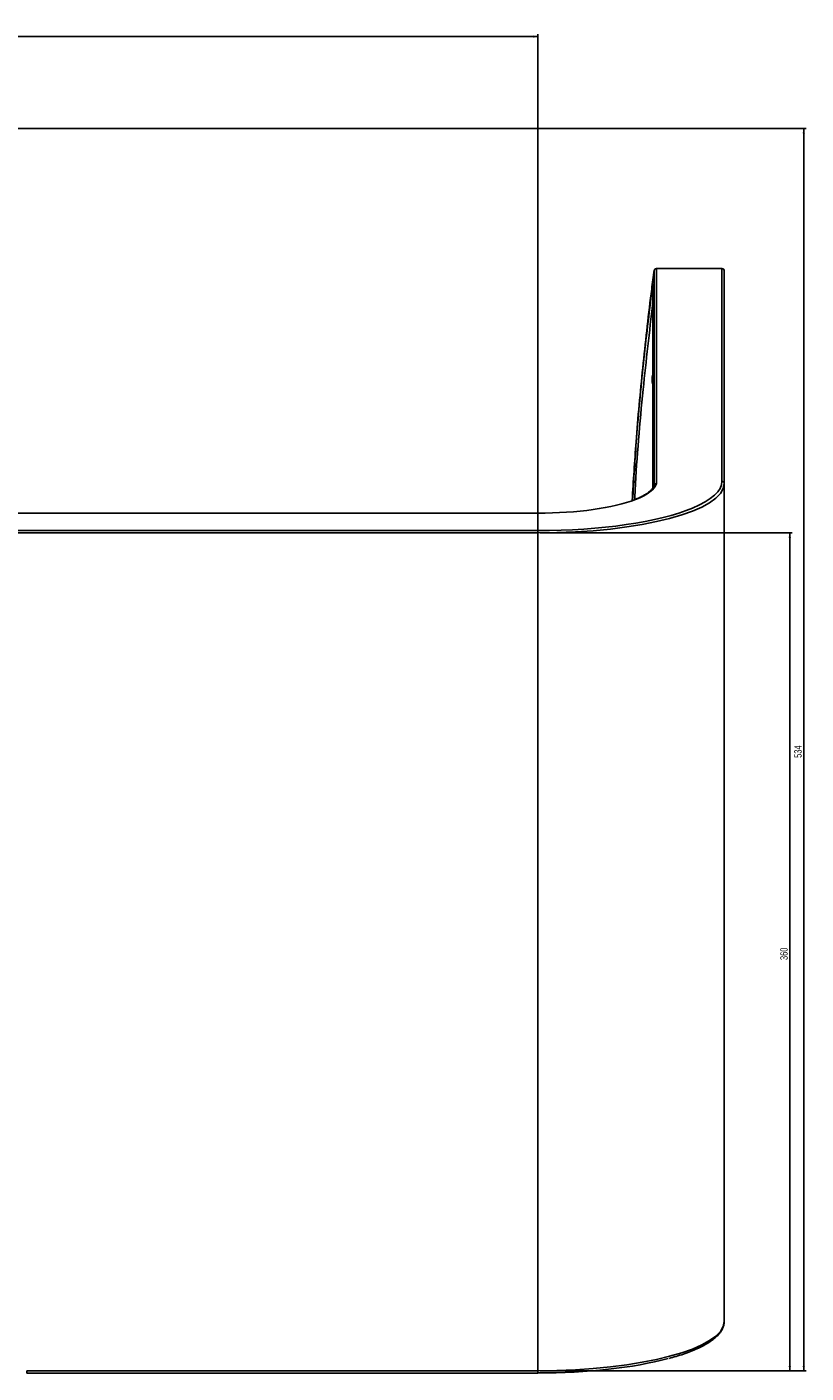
# Model space of a CAD drawing. Header units: millimetres. Extents: x 105 to 2940, y 116 to 1558.
# Tile 34 of 38: x 1825 to 2160, y 116 to 694. Entities that reach past the tile are written whole.
import ezdxf

# ---------------------------------------------------------------- set-up
doc = ezdxf.new("R2010")
doc.units = ezdxf.units.MM
doc.layers.add('FORMAT', color=7, linetype='Continuous')
doc.styles.add('SLDTEXTSTYLE0', font='TXT', dxfattribs={"width": 0.605})
doc.dimstyles.new('SLDDIMSTYLE0', dxfattribs={"dimtxt": 3.081982, "dimasz": 2, "dimexe": 0, "dimexo": 0.0625, "dimgap": 0.770496, "dimtad": 1, "dimdec": 0, "dimrnd": 1e-09, "dimzin": 12, "dimdsep": 46, "dimtxsty": 'SLDTEXTSTYLE0', "dimsah": 1, "dimcen": 0.09, "dimadec": 0, "dimazin": 3, "dimtfac": 1, "dimtofl": 0, "dimtmove": 0, "dimatfit": 3, "dimfxl": 1, "dimfrac": 2, "dimtolj": 1, "dimtzin": 12, "dimarcsym": 0})
doc.dimstyles.new('SLDDIMSTYLE1', dxfattribs={"dimtxt": 3.081982, "dimasz": 2, "dimexe": 0, "dimexo": 0.0625, "dimgap": 0.770496, "dimtad": 1, "dimrnd": 1e-09, "dimzin": 12, "dimdsep": 46, "dimtxsty": 'SLDTEXTSTYLE0', "dimsah": 1, "dimcen": 0.09, "dimadec": 0, "dimazin": 3, "dimtfac": 1, "dimtofl": 0, "dimtmove": 0, "dimatfit": 3, "dimfxl": 1, "dimfrac": 2, "dimtolj": 1, "dimtzin": 12, "dimarcsym": 0})

# ---------------------------------------------------------------- blocks, each defined once
blk = doc.blocks.new('_D_4')
at = {"layer": 'FORMAT'}
for p, q in [((2045.75, 476.76), (2153.9, 476.76)), ((2152.91, 476.76), (2152.91, 116.91)), ((2045.75, 116.91), (2153.9, 116.91))]:
    blk.add_line(p, q, dxfattribs=at)
for points in [[(2152.91, 476.76), (2152.41, 474.76), (2153.41, 474.76)], [(2152.91, 116.91), (2153.41, 118.91), (2152.41, 118.91)]]:
    blk.add_solid(points, dxfattribs=at)
at = {"layer": 'FORMAT', "insert": (2148.82, 293.31), "char_height": 3.175, "attachment_point": 1, "rotation": 90, "style": 'SLDTEXTSTYLE0'}
blk.add_mtext('360', dxfattribs=at)
blk = doc.blocks.new('_D_5')
at = {"layer": 'FORMAT'}
for p, q in [((184.76, 477.76), (184.76, 690.93)), ((184.76, 689.94), (2044.76, 689.94)), ((2044.76, 477.76), (2044.76, 690.93))]:
    blk.add_line(p, q, dxfattribs=at)
for points in [[(184.76, 689.94), (186.76, 689.44), (186.76, 690.44)], [(2044.76, 689.94), (2042.76, 690.44), (2042.76, 689.44)]]:
    blk.add_solid(points, dxfattribs=at)
at = {"layer": 'FORMAT', "insert": (1110.06, 694.03), "char_height": 3.175, "attachment_point": 1, "style": 'SLDTEXTSTYLE0'}
blk.add_mtext('1860', dxfattribs=at)
blk = doc.blocks.new('_D_6')
at = {"layer": 'FORMAT'}
for p, q in [((1677.08, 650.44), (2159.9, 650.44)), ((2158.91, 650.44), (2158.91, 116.91)), ((2045.75, 116.91), (2159.9, 116.91))]:
    blk.add_line(p, q, dxfattribs=at)
for points in [[(2158.91, 650.44), (2158.41, 648.44), (2159.41, 648.44)], [(2158.91, 116.91), (2159.41, 118.91), (2158.41, 118.91)]]:
    blk.add_solid(points, dxfattribs=at)
at = {"layer": 'FORMAT', "insert": (2154.82, 380.15), "char_height": 3.175, "attachment_point": 1, "rotation": 90, "style": 'SLDTEXTSTYLE0'}
blk.add_mtext('534', dxfattribs=at)

msp = doc.modelspace()

# ---------------------------------------------------------------- linework, layer by layer
at = {"color": 7, "linetype": 'Continuous', "lineweight": 25}
for p, q in [((2123.76, 590.303), (2095.632, 590.303)), ((2095.632, 590.269), (2095.632, 497.93)), ((2123.76, 590.269), (2095.632, 590.269)), ((2123.76, 498.899), (2123.76, 590.269)), ((2124.76, 589.303), (2124.76, 497.933)), ((2094.089, 583.416), (2094.098, 583.544)), ((2094.089, 583.416), (2094.089, 496.027)), ((2094.089, 583.412), (2094.089, 583.412)), ((2124.76, 138.078), (2124.76, 497.933)), ((2044.76, 485.267), (545.664, 485.267)), ((2044.76, 485.267), (2044.76, 485.233)), ((1681.186, 477.731), (2044.76, 477.731)), ((2044.76, 476.765), (1681.247, 476.765)), ((2044.76, 477.731), (2044.76, 476.765)), ((2044.76, 116.91), (2044.76, 476.765)), ((1825.292, 115.91), (2044.76, 115.91)), ((1825.327, 116.922), (1825.328, 116.91)), ((1825.328, 116.91), (2044.76, 116.91))]:
    msp.add_line(p, q, dxfattribs=at)
at = {"color": 8, "linetype": 'Continuous', "lineweight": 25}
for p, q in [((2095.632, 590.303), (2095.632, 590.269)), ((2123.76, 590.269), (2123.76, 590.303)), ((2094.641, 497.161), (2094.641, 589.435)), ((2094.098, 583.544), (2094.098, 496.037)), ((2044.76, 485.233), (545.637, 485.233)), ((2044.76, 116.91), (2044.76, 115.91))]:
    msp.add_line(p, q, dxfattribs=at)
at = {"color": 8, "linetype": 'Continuous', "lineweight": 25, "flags": 128}
msp.add_lwpolyline([(2094.089, 581.569), (2094.065, 581.572), (2093.942, 581.588), (2093.848, 581.6), (2093.788, 581.607), (2093.763, 581.61)], dxfattribs=at)
at = {"color": 7, "linetype": 'Continuous', "lineweight": 25}
for centre, radius, start, end in [((2095.632, 589.303), 1, 90, 172.45004), ((2095.618, 589.28), 0.989, 89.200263, 171.025221), ((2123.76, 589.303), 1, 0, 90), ((2123.777, 589.286), 0.983, 1.004982, 90.983803), ((2100.76, 542.787), 7, 162.352589, 197.647411), ((2123.777, 497.915), 0.983, 1.005344, 90.983441)]:
    msp.add_arc(centre, radius, start, end, dxfattribs=at)
for centre, major_axis, ratio, end_param in [((2044.76, 497.933), (80, 0), 0.2645998, 6.2831853), ((2044.76, 498.899), (51, 0), 0.2679492, 5.6776423), ((2044.76, 498.899), (79, 0), 0.2679492, 5.7116238), ((2044.76, 138.078), (80, 0), 0.2645998, 6.2831853), ((2044.76, 137.112), (79, 0), 0.2679492, 5.4980381)]:
    msp.add_ellipse(centre, major_axis=major_axis, ratio=ratio, start_param=4.712389, end_param=end_param, dxfattribs=at)
at = {"color": 8, "linetype": 'Continuous', "lineweight": 25}
for major_axis, start_param, end_param in [((51, 0), 5.6776423, 6.2122812), ((79, 0), 5.7116238, 6.2831853)]:
    msp.add_ellipse((2044.76, 498.899), major_axis=major_axis, ratio=0.2679492, start_param=start_param, end_param=end_param, dxfattribs=at)
at = {"color": 7, "linetype": 'Continuous', "lineweight": 25}
for points, knots in [([(2094.641, 589.435), (2094.554, 588.774), (2094.117, 585.469), (2092.339, 571.582), (2089.652, 547.729), (2086.931, 518.101), (2085.754, 499.056), (2085.235, 490.658)], [0, 0, 0, 0, 0.0201523, 0.1007614, 0.4232188, 0.7456763, 1, 1, 1, 1]), ([(2085.387, 490.713), (2085.915, 499.608), (2087.081, 519.244), (2089.918, 549.552), (2092.481, 570.922), (2093.763, 581.61)], [0, 0, 0, 0, 0.2927837, 0.6462938, 1, 1, 1, 1]), ([(2094.098, 583.544), (2094.098, 583.584), (2094.096, 583.607), (2094.086, 583.616), (2094.08, 583.603), (2094.061, 583.542), (2094.05, 583.494), (2094.024, 583.368), (2094.009, 583.287), (2093.961, 583.008), (2093.923, 582.765), (2093.863, 582.356), (2093.843, 582.21), (2093.803, 581.915), (2093.783, 581.764), (2093.763, 581.61)], [0, 0, 0, 0, 0.125, 0.125, 0.25, 0.25, 0.375, 0.375, 0.5, 0.5, 0.75, 0.75, 0.875, 0.875, 1, 1, 1, 1]), ([(2094.641, 497.105), (2094.667, 497.211), (2094.72, 497.422), (2094.931, 497.684), (2095.213, 497.866), (2095.455, 497.924), (2095.595, 497.931), (2095.624, 497.93), (2095.632, 497.93)], [0, 0, 0, 0, 0.2349671, 0.4699591, 0.705029, 0.9402321, 0.9830902, 1, 1, 1, 1]), ([(2094.625, 497.109), (2094.604, 497.034), (2094.507, 496.7), (2094.149, 496.05), (2093.41, 495.148), (2092.339, 494.213), (2090.987, 493.29), (2089.333, 492.384), (2087.773, 491.648), (2086.669, 491.232), (2086.309, 491.096)], [0, 0, 0, 0, 0.04144048, 0.18618651, 0.33963093, 0.48787451, 0.63480194, 0.78165117, 0.92874038, 1, 1, 1, 1]), ([(2101.109, 122.213), (2102.104, 122.487), (2104.266, 123.083), (2107.316, 124.072), (2110.308, 125.161), (2113.045, 126.307), (2115.526, 127.504), (2117.739, 128.753), (2119.675, 130.052), (2121.323, 131.402), (2122.67, 132.802), (2123.702, 134.248), (2124.398, 135.727), (2124.719, 137.013), (2124.749, 137.796), (2124.76, 138.078)], [0, 0, 0, 0, 0.0678256, 0.1474728, 0.2274744, 0.3078479, 0.3886135, 0.4697878, 0.5513764, 0.6333398, 0.7155239, 0.7973091, 0.8777948, 0.9561326, 1, 1, 1, 1]), ([(1825.328, 116.91), (1825.329, 116.798), (1825.331, 116.573), (1825.326, 116.273), (1825.317, 116.049), (1825.305, 115.921), (1825.295, 115.922), (1825.292, 115.922)], [0, 0, 0, 0, 0.213415, 0.4268335, 0.6402804, 0.8539238, 1, 1, 1, 1])]:
    msp.add_open_spline(points, degree=3, knots=knots, dxfattribs=at)
at = {"color": 8, "linetype": 'Continuous', "lineweight": 25}
msp.add_open_spline([(2094.089, 575.514), (2092.654, 563.144), (2089.552, 536.401), (2087.118, 508.211), (2086.384, 492.402), (2086.321, 491.048)], degree=3, knots=[0, 0, 0, 0, 0.4403782, 0.9520712, 1, 1, 1, 1], dxfattribs=at)

# ---------------------------------------------------------------- dimensions: what is measured, and where the dimension line sits
at = {"layer": 'FORMAT'}
dim = msp.add_linear_dim(base=(2044.76, 689.939), p1=(184.76, 476.765), p2=(2044.76, 476.765), dimstyle='SLDDIMSTYLE1', dxfattribs=at)
dim.commit()
dim.dimension.update_dxf_attribs({"geometry": '_D_5', "text_midpoint": (1114.76, 689.939), "dimtype": 160})
for base, p1, picture, middle in [((2158.913, 116.91), (1676.09, 650.444), '_D_6', (2158.913, 383.677)), ((2152.913, 116.91), (2044.76, 476.765), '_D_4', (2152.913, 296.837))]:
    dim = msp.add_linear_dim(base=base, p1=p1, p2=(2044.76, 116.91), angle=90, dimstyle='SLDDIMSTYLE0', dxfattribs=at)
    dim.commit()
    dim.dimension.update_dxf_attribs({"geometry": picture, "text_midpoint": middle, "dimtype": 160})

doc.saveas('drawing.dxf')
